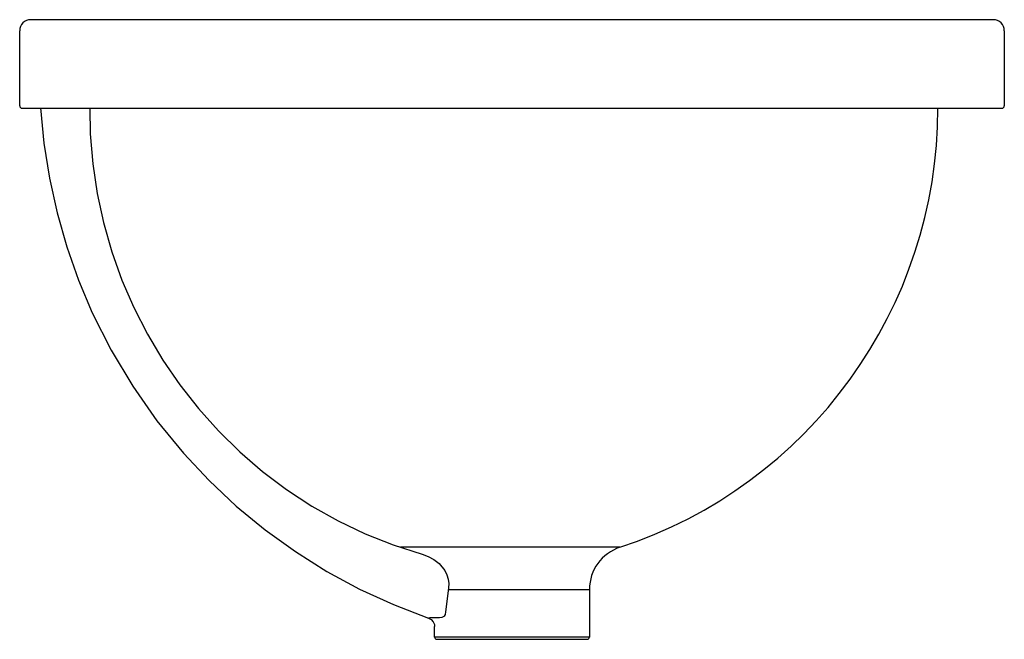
# Model space of a CAD drawing. Header units: millimetres. Extents: x -0.223 to 0.222, y -0.24 to 0.04.
import ezdxf

# ---------------------------------------------------------------- set-up
doc = ezdxf.new("R2010")
doc.units = ezdxf.units.MM
doc.layers.add('BLOCKS', color=3, linetype='Continuous')

msp = doc.modelspace()

# ---------------------------------------------------------------- linework, layer by layer
at = {"layer": 'BLOCKS', "linetype": 'Continuous'}
for p, q in [((-2.728484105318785e-14, 0.03999999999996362), (-0.2175000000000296, 0.03999999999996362)), ((0.2174999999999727, 0.03999999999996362), (-2.728484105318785e-14, 0.03999999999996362)), ((-0.222500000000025, 0.0009999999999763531), (-0.222500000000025, 0.03499999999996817)), ((0.2224999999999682, 0.03499999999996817), (0.2224999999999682, 0.0009999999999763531)), ((-0.2215000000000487, -5.684341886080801e-14), (0.2214999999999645, -5.684341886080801e-14)), ((0.04876579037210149, -0.1984237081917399), (-0.05041556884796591, -0.1984237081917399)), ((-0.02866225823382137, -0.2168087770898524), (-0.03011278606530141, -0.2277995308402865)), ((-0.02869518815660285, -0.2174272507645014), (0.03499999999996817, -0.2174272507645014)), ((0.03499999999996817, -0.2174272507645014), (0.03499999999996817, -0.2390000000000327)), ((-0.03500000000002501, -0.2390000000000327), (-0.03500000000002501, -0.2341708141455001)), ((0.03499999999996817, -0.2390000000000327), (-0.03500000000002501, -0.2390000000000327)), ((-0.03400000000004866, -0.2400000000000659), (0.03399999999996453, -0.2400000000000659))]:
    msp.add_line(p, q, dxfattribs=at)
at = {"layer": 'BLOCKS', "linetype": 'Continuous', "flags": 128}
for points in [[(-0.2130243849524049, 0.0001674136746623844), (-0.2115191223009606, -0.0158395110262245), (-0.2090427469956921, -0.03167702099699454), (-0.2056103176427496, -0.04730019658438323), (-0.2012328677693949, -0.06266953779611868), (-0.195919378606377, -0.0777483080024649), (-0.1896788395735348, -0.09249975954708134), (-0.1811556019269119, -0.1094022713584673), (-0.1714152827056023, -0.1256804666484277), (-0.1605101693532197, -0.1412236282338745), (-0.1485017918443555, -0.1559279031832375), (-0.1369182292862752, -0.1682783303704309), (-0.1245889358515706, -0.179833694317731), (-0.111575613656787, -0.1905396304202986), (-0.09792251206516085, -0.2003652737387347), (-0.08366757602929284, -0.2092882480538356), (-0.06884888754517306, -0.217285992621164), (-0.05350812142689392, -0.2243311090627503), (-0.0376906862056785, -0.2303911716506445)], [(-0.1908269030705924, -5.456968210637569e-14), (-0.1906063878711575, -0.01158824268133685), (-0.189469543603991, -0.02509891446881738), (-0.1874696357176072, -0.03847514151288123), (-0.1846073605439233, -0.05171824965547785), (-0.1808698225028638, -0.06482774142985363), (-0.1762856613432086, -0.0776791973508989), (-0.1709154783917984, -0.09012168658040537), (-0.1647695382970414, -0.1021616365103), (-0.1578478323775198, -0.1138004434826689), (-0.1501391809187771, -0.1250335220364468), (-0.1417013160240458, -0.135762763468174), (-0.1326482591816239, -0.1458504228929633), (-0.1229893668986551, -0.1553043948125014), (-0.1127247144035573, -0.1641255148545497), (-0.1018450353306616, -0.1723045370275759), (-0.09039839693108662, -0.1797883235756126), (-0.07855265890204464, -0.1864625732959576), (-0.06632036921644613, -0.1923254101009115), (-0.05369683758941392, -0.1973677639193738), (-0.04066969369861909, -0.2015600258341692)], [(-0.04066969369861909, -0.2015600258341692), (-0.03790779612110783, -0.202556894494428), (-0.03526477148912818, -0.20398343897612), (-0.03289627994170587, -0.2058152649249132), (-0.03029613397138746, -0.2089785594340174), (-0.02938698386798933, -0.2108056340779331), (-0.02879389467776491, -0.2127553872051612), (-0.02855400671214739, -0.2147756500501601), (-0.02866225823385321, -0.2168087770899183)], [(-0.03318797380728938, -0.2303163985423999), (-0.03569156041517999, -0.2303277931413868), (-0.03718109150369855, -0.230367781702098), (-0.03769068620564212, -0.2303911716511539), (-0.0376906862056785, -0.2303911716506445)], [(-0.0376906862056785, -0.2303911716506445), (-0.03651341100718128, -0.2310376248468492), (-0.03561647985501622, -0.2320373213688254), (-0.03510101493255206, -0.233277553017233), (-0.03500000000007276, -0.234170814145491)], [(-0.03011278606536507, -0.2277995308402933), (-0.03018414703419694, -0.2285903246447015), (-0.0302704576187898, -0.2288569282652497), (-0.03066540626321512, -0.2294982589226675), (-0.03081726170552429, -0.2296533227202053), (-0.03163866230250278, -0.2301571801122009), (-0.03271330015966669, -0.2303515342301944), (-0.03318797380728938, -0.2303163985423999)]]:
    msp.add_lwpolyline(points, dxfattribs=at)
at = {"layer": 'BLOCKS', "linetype": 'Continuous'}
for centre, radius, start, end in [((-0.2175000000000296, 0.03499999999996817), 0.005, 90, 180), ((0.2174999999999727, 0.03499999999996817), 0.005, 0, 90), ((-0.2215000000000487, 0.0009999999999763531), 0.001000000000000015, 180, 270), ((0.2214999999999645, 0.0009999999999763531), 0.001000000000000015, 270, 0), ((-0.01632812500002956, -5.684341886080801e-14), 0.208828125, 288.1623423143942, 0), ((0.05499999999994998, -0.2174272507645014), 0.0200000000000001, 108.1623423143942, 180), ((-0.03400000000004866, -0.2390000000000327), 0.001000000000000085, 180, 270), ((0.03399999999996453, -0.2390000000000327), 0.001000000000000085, 270, 0)]:
    msp.add_arc(centre, radius, start, end, dxfattribs=at)

doc.saveas('drawing.dxf')
